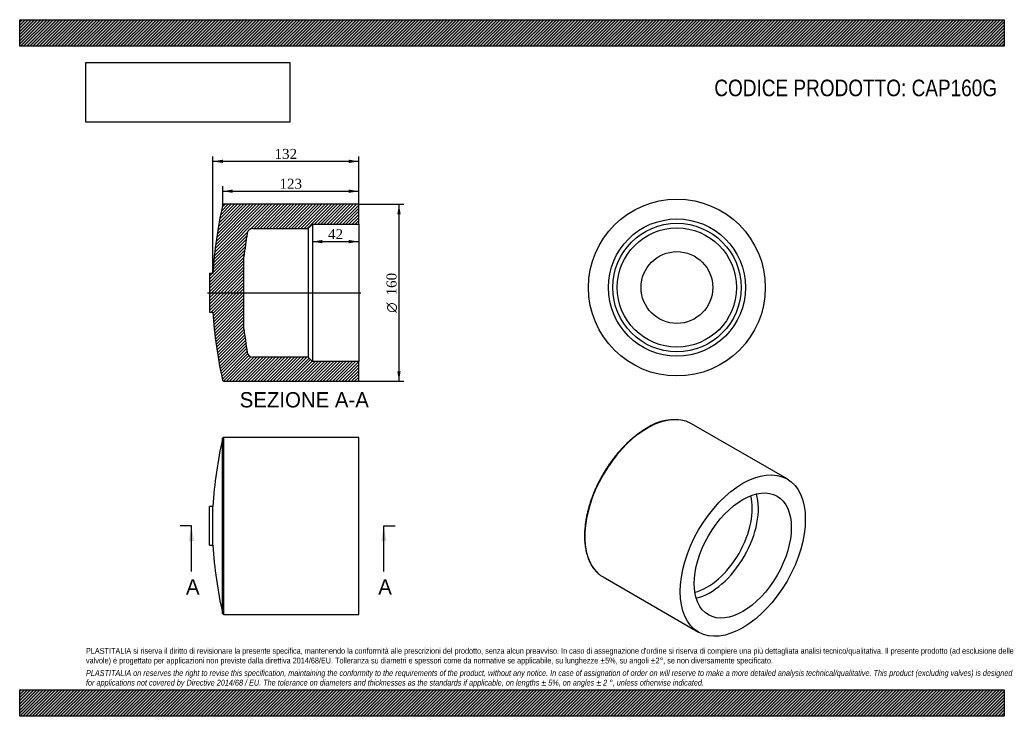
# Model space of a CAD drawing. Header units: millimetres. Extents: x 0 to 891, y 0 to 630.
import ezdxf
from ezdxf.enums import TextEntityAlignment as Align
from ezdxf.lldxf.tags import DXFTag

# ---------------------------------------------------------------- set-up
doc = ezdxf.new("R2010")
doc.units = ezdxf.units.MM
doc.header["$LTSCALE"] = 3
for name, color, linetype in [('CAP160G', 7, 'Continuous'), ('Default', 7, 'Continuous'), ('DV3_Default', 7, 'Continuous')]:
    doc.layers.add(name, color=color, linetype=linetype)
doc.styles.add('SEACAD_Solid_Edge_ANSI', font='seans.ttf')
doc.styles.add('SEACAD_Solid_Edge_ANSI1_Symbols', font='semeca1.ttf')
doc.styles.add('SEACAD_Times_New_Roman', font='times.ttf')
tags = doc.linetypes.add('CENTER2', pattern=[28.575000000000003, 19.05, -3.175, 3.175, -3.175]).pattern_tags.tags
tags[10:11] = [DXFTag(74, 4), DXFTag(75, 0), DXFTag(340, '0'), DXFTag(46, 0.0), DXFTag(50, 0.0), DXFTag(44, 0.0), DXFTag(45, 0.0)]
tags[8:9] = [DXFTag(74, 4), DXFTag(75, 0), DXFTag(340, '0'), DXFTag(46, 0.0), DXFTag(50, 0.0), DXFTag(44, 0.0), DXFTag(45, 0.0)]
tags[6:7] = [DXFTag(74, 4), DXFTag(75, 0), DXFTag(340, '0'), DXFTag(46, 0.0), DXFTag(50, 0.0), DXFTag(44, 0.0), DXFTag(45, 0.0)]
tags[4:5] = [DXFTag(74, 4), DXFTag(75, 0), DXFTag(340, '0'), DXFTag(46, 0.0), DXFTag(50, 0.0), DXFTag(44, 0.0), DXFTag(45, 0.0)]
doc.dimstyles.new('ANSImm', dxfattribs={"dimtxt": 9, "dimasz": 9, "dimexe": 4.5, "dimexo": 0, "dimgap": 2.25, "dimtad": 1, "dimdsep": 46, "dimtxsty": 'SEACAD_Times_New_Roman', "dimblk1": '_SE_FILLED', "dimblk2": '_SE_FILLED', "dimsah": 1, "dimcen": 4.5, "dimazin": 0, "dimtfac": 0.85, "dimtdec": 3, "dimtofl": 0, "dimtmove": 0, "dimatfit": 3, "dimfxl": 1, "dimarcsym": 0})
picture_1 = doc.add_image_def('image1.jpg', size_in_pixel=(4302, 1260))
pattern_1 = [(45, (0, 0), (-1.414213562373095, 1.414213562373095), [])]

# ---------------------------------------------------------------- blocks, each defined once
blk = doc.blocks.new('SE')
at = {"layer": 'CAP160G', "color": 7, "linetype": 'Continuous'}
for p, q in [((183.6687965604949, 92.99460919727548), (183.6687965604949, 251.4360034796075)), ((184.6441389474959, 92.21530633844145), (184.6441389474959, 252.2153063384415)), ((306.8451345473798, 252.2153063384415), (184.6441389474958, 252.2153063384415)), ((306.8451345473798, 92.21530633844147), (306.8451345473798, 252.2153063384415)), ((171.8451345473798, 154.7153063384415), (171.8451345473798, 189.7153063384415)), ((174.8451345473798, 189.7153063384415), (171.8451345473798, 189.7153063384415)), ((174.8451345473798, 154.7153063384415), (174.8451345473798, 189.7153063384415)), ((171.8451345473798, 154.7153063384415), (174.8451345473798, 154.7153063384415)), ((184.6441389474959, 92.21530633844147), (306.8451345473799, 92.21530633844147))]:
    blk.add_line(p, q, dxfattribs=at)
for centre, radius, start, end in [((561.6428342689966, 165.9093303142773), 387.5295924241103, 167.2500172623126, 176.4780979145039), ((184.6441389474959, 251.2153063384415), 1.000000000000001, 90, 167.25001726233), ((561.6428342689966, 178.5212823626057), 387.5295924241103, 183.5219020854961, 192.7499827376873), ((184.6441389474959, 93.21530633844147), 0.9999999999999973, 192.7499827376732, 270)]:
    blk.add_arc(centre, radius, start, end, dxfattribs=at)
blk = doc.blocks.new('SE1')
at = {"layer": 'CAP160G', "color": 7, "linetype": 'Continuous'}
for p, q in [((694.3641196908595, 214.6784839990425), (607.954967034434, 264.5668315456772)), ((527.954967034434, 126.002766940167), (614.3641196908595, 76.1144193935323))]:
    blk.add_line(p, q, dxfattribs=at)
blk.add_arc((592.0372112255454, 224.303405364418), 43.88230195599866, 75.63387371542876, 124.068650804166, dxfattribs=at)
for centre, major_axis, ratio, start_param, end_param in [((567.9549670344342, 195.2847992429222), (-40.00000000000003, -69.28203230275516), 0.5773502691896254, 3.257673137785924, 6.1675499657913), ((567.9549670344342, 195.2847992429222), (-40.00000000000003, -69.28203230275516), 0.5773502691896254, 3.141592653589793, 3.257673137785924), ((621.8807837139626, 164.1507144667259), (-29.05, -50.3160759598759), 0.5773502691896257, 0.5194669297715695, 2.622125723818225), ((624.6656348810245, 162.5428798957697), (-31.01918714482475, -53.72680814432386), 0.5773502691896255, 0.4991865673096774, 2.64240608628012), ((567.9549670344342, 195.2847992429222), (-40.00000000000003, -69.28203230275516), 0.5773502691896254, 6.1675499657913, 6.283185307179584)]:
    blk.add_ellipse(centre, major_axis=major_axis, ratio=ratio, start_param=start_param, end_param=end_param, dxfattribs=at)
for major_axis in [(-40.00000000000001, -69.28203230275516), (-31.01918714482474, -53.72680814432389)]:
    blk.add_ellipse((654.3641196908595, 145.3964516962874), major_axis=major_axis, ratio=0.5773502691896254, dxfattribs=at)
blk.add_open_spline([(567.4549670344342, 260.6540545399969), (566.9781653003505, 260.3756095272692), (565.8044722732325, 259.6873355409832), (563.6759890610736, 258.3471995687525), (561.2362586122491, 256.6884416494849), (558.7887139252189, 254.9004103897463), (556.3646176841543, 253.0039386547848), (553.9613025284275, 250.9980143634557), (551.585129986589, 248.8877165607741), (549.239979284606, 246.6767269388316), (546.9303234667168, 244.3693282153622), (544.6603970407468, 241.9698605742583), (542.4344102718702, 239.4828585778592), (540.2564827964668, 236.9130052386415), (538.1306522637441, 234.2651345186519), (536.0608628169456, 231.5442203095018), (534.0509590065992, 228.7553685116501), (532.1046783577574, 225.9038077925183), (530.2256444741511, 222.9948802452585), (528.4173602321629, 220.0340316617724), (526.683201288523, 217.0268016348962), (525.0264122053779, 213.9788177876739), (523.4500974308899, 210.8957809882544), (521.9572155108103, 207.7834544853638), (520.5505718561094, 204.6476483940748), (519.2328162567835, 201.4942133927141), (518.0064382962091, 198.3290298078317), (516.8737631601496, 195.1579966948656), (515.8369478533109, 191.9870209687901), (514.8979778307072, 188.8220066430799), (514.0586640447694, 185.6688442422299), (513.3206404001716, 182.5334004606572), (512.6853615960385, 179.4215081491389), (512.1541013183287, 176.3389567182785), (511.7279507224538, 173.2914830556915), (511.4078171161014, 170.2847630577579), (511.1944227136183, 167.3244038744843), (511.0883032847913, 164.4159369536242), (511.0898064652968, 161.5648119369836), (511.1990894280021, 158.7763914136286), (511.4161144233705, 156.0559608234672), (511.7406412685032, 153.4087193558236), (512.172219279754, 150.8397693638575), (512.7101804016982, 148.3540987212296), (513.3536308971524, 145.9565754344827), (514.1014314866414, 143.6519510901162), (514.9522095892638, 141.4448100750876), (515.904254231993, 139.3396775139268), (516.955858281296, 137.3405065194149), (518.1040175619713, 135.4524482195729), (519.3492907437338, 133.6750933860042), (520.67776809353, 132.0274678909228), (522.0868527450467, 130.4997807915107), (522.9906366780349, 129.6750460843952), (523.5036764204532, 129.2114182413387)], degree=3, knots=[0, 0, 0, 0, 0.01025616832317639, 0.02972238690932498, 0.04918750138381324, 0.06865058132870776, 0.08811130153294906, 0.1075694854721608, 0.1270250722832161, 0.1464780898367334, 0.1659286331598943, 0.1853768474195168, 0.2048229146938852, 0.2242670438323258, 0.2437094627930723, 0.2631504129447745, 0.2825901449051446, 0.3020289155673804, 0.3214669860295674, 0.3409046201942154, 0.3603420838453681, 0.3797796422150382, 0.3992174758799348, 0.418655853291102, 0.4380950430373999, 0.4575353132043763, 0.4769769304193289, 0.4964201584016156, 0.515865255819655, 0.5353124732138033, 0.5547620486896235, 0.574214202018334, 0.5936691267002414, 0.613126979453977, 0.632587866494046, 0.6520518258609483, 0.6715188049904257, 0.690988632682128, 0.7104609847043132, 0.7299353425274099, 0.7494109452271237, 0.7688864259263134, 0.7883601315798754, 0.8078300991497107, 0.8272939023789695, 0.8467486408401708, 0.8661909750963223, 0.8856172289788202, 0.9050235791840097, 0.9244063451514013, 0.943762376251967, 0.9630895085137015, 0.9823870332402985, 1, 1, 1, 1], dxfattribs=at)
blk = doc.blocks.new('SE3')
at = {"color": 7, "linetype": 'Continuous', "style": 'SEACAD_Solid_Edge_ANSI'}
blk.add_text('A', height=13.8, dxfattribs=at).set_placement((324.4745414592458, 123.9153063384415), align=Align.TOP_LEFT)
blk = doc.blocks.new('SE4')
at = {"color": 7, "linetype": 'Continuous', "style": 'SEACAD_Solid_Edge_ANSI'}
blk.add_text('A', height=13.8, dxfattribs=at).set_placement((150.4597640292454, 123.9153063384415), align=Align.TOP_LEFT)
blk = doc.blocks.new('SEANNOT_GROUP')
at = {"linetype": 'Continuous'}
blk.add_hatch(color=7, dxfattribs=at).paths.add_polyline_path([(331.7489601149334, 158.4153060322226), (329.4489600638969, 172.2153063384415), (327.1489600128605, 158.4153060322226)])
at = {"color": 7, "linetype": 'Continuous'}
blk.add_lwpolyline([(329.4489600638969, 130.8153063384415), (329.4489600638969, 172.2153063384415)], dxfattribs=at)
blk = doc.blocks.new('SEANNOT_GROUP1')
at = {"linetype": 'Continuous'}
blk.add_hatch(color=7, dxfattribs=at).paths.add_polyline_path([(157.7341826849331, 158.4153060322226), (155.4341826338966, 172.2153063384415), (153.1341825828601, 158.4153060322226)])
at = {"color": 7, "linetype": 'Continuous'}
blk.add_lwpolyline([(155.4341826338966, 130.8153063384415), (155.4341826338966, 172.2153063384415)], dxfattribs=at)
blk = doc.blocks.new('SE2')
at = {"layer": 'Default', "color": 7, "linetype": 'CENTER2'}
for p, q in [((155.4341826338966, 172.2153063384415), (145.0841826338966, 172.2153063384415)), ((329.4489600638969, 172.2153063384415), (339.7989600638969, 172.2153063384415))]:
    blk.add_line(p, q, dxfattribs=at)
at = {"layer": 'Default', "color": 7, "linetype": 'CENTER2', "const_width": 0.0001}
blk.add_lwpolyline([(329.4489600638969, 172.2153063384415), (155.4341826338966, 172.2153063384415)], dxfattribs=at)
at = {"layer": 'Default'}
for name in ['SEANNOT_GROUP1', 'SEANNOT_GROUP', 'SE4', 'SE3']:
    blk.add_blockref(name, (0, 0), dxfattribs=at)
blk = doc.blocks.new('SE5')
at = {"layer": 'CAP160G', "linetype": 'Continuous'}
h = blk.add_hatch(dxfattribs=at)
h.set_pattern_fill('LINE', scale=0.6299212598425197, angle=45, style=0)
h.set_pattern_definition(pattern_1)
edge = h.paths.add_edge_path()
edge.add_arc((184.6441389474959, 304.0340601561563), 1, 192.7499827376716, 270)
edge.add_line((184.6441389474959, 303.0340601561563), (306.8451345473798, 303.0340601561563))
edge.add_line((306.8451345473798, 303.0340601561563), (306.8451345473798, 320.9956858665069))
edge.add_line((306.8451345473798, 320.9956858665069), (264.8451345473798, 320.9956858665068))
edge.add_line((264.8451345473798, 320.9956858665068), (260.9067602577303, 324.9340601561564))
edge.add_line((260.9067602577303, 324.9340601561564), (210.8451345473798, 324.9340601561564))
edge.add_arc((210.8451345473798, 329.9340601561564), 5, 189.6115889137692, 270, ccw=False)
edge.add_arc((561.6428342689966, 389.3400361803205), 360.7922091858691, 186.1721646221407, 189.6115889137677, ccw=False)
edge.add_line((202.9420239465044, 350.5489691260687), (202.9420239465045, 415.5191511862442))
edge.add_arc((561.6428342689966, 376.7280841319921), 360.7922091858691, 170.3884110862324, 173.8278353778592, ccw=False)
edge.add_arc((210.8451345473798, 436.1340601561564), 5, 90, 170.3884110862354, ccw=False)
edge.add_line((210.8451345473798, 441.1340601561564), (260.9067602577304, 441.1340601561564))
edge.add_line((260.9067602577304, 441.1340601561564), (264.8451345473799, 445.0724344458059))
edge.add_line((264.8451345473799, 445.0724344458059), (306.8451345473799, 445.0724344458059))
edge.add_line((306.8451345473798, 445.0724344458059), (306.8451345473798, 463.0340601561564))
edge.add_line((306.8451345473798, 463.0340601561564), (184.6441389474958, 463.0340601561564))
edge.add_arc((184.6441389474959, 462.0340601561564), 1, 90, 167.2500172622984)
edge.add_arc((561.6428342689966, 376.7280841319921), 387.5295924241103, 167.2500172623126, 176.4780979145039)
edge.add_line((174.8451345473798, 400.5340601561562), (171.8451345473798, 400.5340601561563))
edge.add_line((171.8451345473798, 400.5340601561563), (171.8451345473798, 365.5340601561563))
edge.add_line((171.8451345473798, 365.5340601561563), (174.8451345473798, 365.5340601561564))
edge.add_arc((561.6428342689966, 389.3400361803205), 387.5295924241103, 183.521902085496, 192.7499827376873)
at = {"layer": 'CAP160G', "color": 7, "linetype": 'Continuous'}
for p, q in [((306.8451345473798, 463.0340601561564), (184.6441389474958, 463.0340601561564)), ((306.8451345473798, 445.0724344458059), (306.8451345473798, 463.0340601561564)), ((210.8451345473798, 441.1340601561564), (260.9067602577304, 441.1340601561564)), ((260.9067602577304, 441.1340601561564), (264.8451345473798, 445.0724344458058)), ((260.9067602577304, 441.1340601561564), (260.9067602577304, 324.9340601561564)), ((264.8451345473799, 445.0724344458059), (264.8451345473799, 320.995685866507)), ((264.8451345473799, 445.0724344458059), (306.8451345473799, 445.0724344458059)), ((306.8451345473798, 445.0724344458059), (306.8451345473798, 320.9956858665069)), ((202.9420239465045, 350.5489691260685), (202.9420239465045, 415.5191511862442)), ((171.8451345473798, 400.5340601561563), (171.8451345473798, 365.5340601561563)), ((174.8451345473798, 400.5340601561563), (171.8451345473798, 400.5340601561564)), ((171.8451345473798, 365.5340601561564), (174.8451345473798, 365.5340601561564)), ((260.9067602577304, 324.9340601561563), (210.8451345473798, 324.9340601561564)), ((264.8451345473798, 320.9956858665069), (260.9067602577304, 324.9340601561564)), ((306.8451345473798, 320.9956858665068), (264.8451345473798, 320.9956858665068)), ((306.8451345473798, 303.0340601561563), (306.8451345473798, 320.9956858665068)), ((184.6441389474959, 303.0340601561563), (306.8451345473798, 303.0340601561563))]:
    blk.add_line(p, q, dxfattribs=at)
for centre, radius, start, end in [((561.6428342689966, 376.7280841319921), 387.5295924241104, 167.2500172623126, 176.4780979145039), ((184.6441389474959, 462.0340601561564), 0.999999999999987, 90, 167.2500172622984), ((561.6428342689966, 376.7280841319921), 360.7922091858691, 170.3884110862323, 173.8278353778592), ((210.8451345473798, 436.1340601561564), 5.000000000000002, 90, 170.3884110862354), ((561.6428342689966, 389.3400361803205), 387.5295924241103, 183.5219020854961, 192.7499827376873), ((561.6428342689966, 389.3400361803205), 360.792209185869, 186.1721646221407, 189.6115889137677), ((210.8451345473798, 329.9340601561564), 4.999999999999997, 189.6115889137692, 270), ((184.6441389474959, 304.0340601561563), 0.9999999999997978, 192.7499827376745, 270)]:
    blk.add_arc(centre, radius, start, end, dxfattribs=at)
at = {"layer": 'DV3_Default', "color": 7, "linetype": 'CENTER2'}
for p, q in [((183.6687965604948, 462.2547572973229), (183.8451345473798, 463.0340601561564)), ((184.6441389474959, 463.0340601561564), (183.8451345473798, 463.0340601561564)), ((170.0951345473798, 383.0340601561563), (308.5951345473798, 383.0340601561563))]:
    blk.add_line(p, q, dxfattribs=at)
blk = doc.blocks.new('SE6')
at = {"layer": 'CAP160G', "color": 7, "linetype": 'Continuous'}
for radius in [79.99999999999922, 62.03837428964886, 58.09999999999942, 53.93484087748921, 32.48509103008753]:
    blk.add_circle((594.7376792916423, 387.7700288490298), radius, dxfattribs=at)
blk = doc.blocks.new('GDimGGroup')
at = {"layer": 'Default', "linetype": 'Continuous'}
for points in [[(344.7265813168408, 454.0340600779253), (343.2265813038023, 463.0340601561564), (341.7265812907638, 454.0340600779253)], [(344.7265813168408, 312.0340563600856), (341.7265812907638, 312.0340563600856), (343.2265813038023, 303.0340562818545)]]:
    blk.add_hatch(color=7, dxfattribs=at).paths.add_polyline_path(points)
at = {"layer": 'Default', "color": 7, "linetype": 'Continuous'}
for p, q in [((306.8451345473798, 463.0340601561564), (347.7265813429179, 463.0340601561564)), ((343.2265813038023, 463.0340601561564), (343.2265813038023, 303.0340562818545)), ((306.8451345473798, 303.0340601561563), (347.7265813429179, 303.0340601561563))]:
    blk.add_line(p, q, dxfattribs=at)
for s, style, p in [('160', 'SEACAD_Times_New_Roman', (331.9765813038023, 380.6286703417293)), ('O', 'SEACAD_Solid_Edge_ANSI1_Symbols', (331.9765813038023, 364.9655124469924))]:
    blk.add_text(s, height=9, rotation=90, dxfattribs=dict(at, style=style)).set_placement(p, align=Align.TOP_LEFT)
blk = doc.blocks.new('DMBLK32')
at = {"layer": 'Default', "linetype": 'Continuous'}
for points in [[(192.8451346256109, 476.3824139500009), (183.8451345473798, 474.8824139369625), (192.8451346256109, 473.3824139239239)], [(297.8451378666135, 476.3824139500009), (297.8451378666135, 473.3824139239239), (306.8451379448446, 474.8824139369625)]]:
    blk.add_hatch(color=7, dxfattribs=at).paths.add_polyline_path(points)
at = {"layer": 'Default', "color": 7, "linetype": 'Continuous'}
for p, q in [((183.8451345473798, 463.0340601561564), (183.8451345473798, 479.382413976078)), ((183.8451345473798, 474.8824139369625), (306.8451379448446, 474.8824139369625)), ((306.8451345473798, 463.0340601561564), (306.8451345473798, 479.382413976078))]:
    blk.add_line(p, q, dxfattribs=at)
at = {"layer": 'Default', "color": 7, "linetype": 'Continuous', "style": 'SEACAD_Times_New_Roman'}
blk.add_text('123', height=9, dxfattribs=at).set_placement((235.1081694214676, 486.1324139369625), align=Align.TOP_LEFT)
blk = doc.blocks.new('_SE_FILLED')
at = {"color": 0}
blk.add_line((0, 0), (-1, 0), dxfattribs=at)
blk.add_solid([(0, 0), (-1, -0.1665), (-1, 0.1665), (0, 0)], dxfattribs=at)
blk = doc.blocks.new('DMBLK33')
at = {"layer": 'Default', "linetype": 'Continuous'}
for points in [[(183.8451353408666, 503.3824127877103), (174.8451352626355, 501.8824127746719), (183.8451353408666, 500.3824127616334)], [(297.8451344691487, 503.3824127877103), (297.8451344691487, 500.3824127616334), (306.8451345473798, 501.8824127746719)]]:
    blk.add_hatch(color=7, dxfattribs=at).paths.add_polyline_path(points)
at = {"layer": 'Default', "color": 7, "linetype": 'Continuous'}
for p, q in [((174.8451345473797, 400.5340601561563), (174.8451345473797, 506.3824128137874)), ((306.8451345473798, 501.8824127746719), (174.8451352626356, 501.8824127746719)), ((306.8451345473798, 463.0340601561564), (306.8451345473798, 506.3824128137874))]:
    blk.add_line(p, q, dxfattribs=at)
at = {"layer": 'Default', "color": 7, "linetype": 'Continuous', "style": 'SEACAD_Times_New_Roman'}
blk.add_text('132', height=9, dxfattribs=at).set_placement((230.6081680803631, 513.1324127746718), align=Align.TOP_LEFT)
blk = doc.blocks.new('DMBLK34')
at = {"layer": 'Default', "linetype": 'Continuous'}
for points in [[(273.845134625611, 427.7991147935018), (273.845134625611, 430.7991148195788), (264.8451345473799, 429.2991148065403)], [(297.8451357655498, 427.7991147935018), (306.8451358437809, 429.2991148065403), (297.8451357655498, 430.7991148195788)]]:
    blk.add_hatch(color=7, dxfattribs=at).paths.add_polyline_path(points)
at = {"layer": 'Default', "color": 7, "linetype": 'Continuous'}
for p, q in [((264.8451345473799, 445.0724344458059), (264.8451345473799, 424.7991147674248)), ((306.8451345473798, 445.0724344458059), (306.8451345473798, 424.7991147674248)), ((264.8451345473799, 429.2991148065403), (306.8451358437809, 429.2991148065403))]:
    blk.add_line(p, q, dxfattribs=at)
at = {"layer": 'Default', "color": 7, "linetype": 'Continuous', "style": 'SEACAD_Times_New_Roman'}
blk.add_text('42', height=9, dxfattribs=at).set_placement((279.0204906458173, 440.5491148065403), align=Align.TOP_LEFT)

msp = doc.modelspace()

# ---------------------------------------------------------------- hatches: boundary and pattern name
at = {"layer": 'Default', "linetype": 'Continuous'}
h = msp.add_hatch(dxfattribs=at)
h.set_pattern_fill('LINE', scale=0.6299212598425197, angle=45, style=0)
h.set_pattern_definition(pattern_1)
h.paths.add_polyline_path([(891, 606.0000098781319), (891, 630.0000098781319), (7.650947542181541e-06, 630.0000098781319), (7.650947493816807e-06, 606.0000098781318)])
for points in [[(891, 606.0000098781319), (891, 630.0000098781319), (7.650947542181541e-06, 630.0000098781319), (7.650947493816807e-06, 606.0000098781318)], [(890.9999878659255, -8.595717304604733e-06), (890.9999878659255, 23.99999999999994), (-1.213407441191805e-05, 23.99999999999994), (-1.213407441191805e-05, -8.595717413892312e-06)]]:
    msp.add_hatch(color=7, dxfattribs=at).paths.add_polyline_path(points)
h = msp.add_hatch(dxfattribs=at)
h.set_pattern_fill('LINE', scale=0.6299212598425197, angle=45, style=0)
h.set_pattern_definition(pattern_1)
h.paths.add_polyline_path([(890.9999878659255, -8.595717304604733e-06), (890.9999878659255, 23.99999999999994), (-1.213407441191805e-05, 23.99999999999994), (-1.213407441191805e-05, -8.595717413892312e-06)])

# ---------------------------------------------------------------- linework, layer by layer
at = {"layer": 'Default', "color": 7, "linetype": 'Continuous'}
for p, q in [((7.650947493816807e-06, 630.0000098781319), (890.9999999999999, 630.0000098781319)), ((7.650947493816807e-06, 606.0000098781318), (7.650947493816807e-06, 630.0000098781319)), ((891, 630.0000098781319), (891, 606.0000098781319)), ((891, 606.0000098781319), (7.650947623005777e-06, 606.0000098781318)), ((-1.213407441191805e-05, 23.99999999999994), (890.9999878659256, 23.99999999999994)), ((-1.213407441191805e-05, -8.595717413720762e-06), (-1.213407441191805e-05, 23.99999999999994)), ((890.9999878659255, 23.99999999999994), (890.9999878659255, -8.595717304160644e-06)), ((890.9999878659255, -8.595717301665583e-06), (-1.213407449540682e-05, -8.595717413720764e-06))]:
    msp.add_line(p, q, dxfattribs=at)

# ---------------------------------------------------------------- block references
at = {"layer": 'Default'}
for name in ['SE6', 'SE5', 'GDimGGroup', 'SE1', 'SE', 'SE2']:
    msp.add_blockref(name, (0, 0), dxfattribs=at)

# ---------------------------------------------------------------- texts
at = {"layer": 'Default', "color": 7, "linetype": 'Continuous', "style": 'SEACAD_Solid_Edge_ANSI'}
msp.add_text('SEZIONE A-A', height=13.8, dxfattribs=at).set_placement((199.0862733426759, 293.1519371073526), align=Align.TOP_LEFT)
at = {"layer": 'Default', "attachment_point": 1}
for s, insert, char_height, width in [('{\\fArial Narrow|b0||i0||c0|p34;\\C7;\\H15.;\\W1.;CODICE PRODOTTO: CAP160G}', (628.5835929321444, 575.8025334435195), 15, 256.5170757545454), ("{\\fArial Narrow|b0||i0||c0|p34;\\C7;\\H5.25;\\W1.;PLASTITALIA si riserva il diritto di revisionare la presente specifica, mantenendo la conformità alle prescrizioni del prodotto, senza alcun preavviso. In caso di assegnazione d'ordine si riserva di compiere una più dettagliata analisi tecnico/qualitativa. Il presente prodotto (ad esclusione delle \\P}{\\fArial Narrow|b0||i0||c0|p34;\\C7;\\H5.25;\\W1.;valvole) è progettato per applicazioni non previste dalla direttiva 2014/68/EU. Tolleranza su diametri e spessori come da normative se applicabile, su lunghezze ±5%, su angoli ±2°, se non diversamente specificato.\\P}{\\fArial Narrow|b0||i0||c0|p34;\\C7;\\H1.5;\\W1.;   \\P}{\\fArial Narrow|b0||i1||c0|p34;\\C7;\\H5.25;\\W1.;PLASTITALIA on reserves the right to revise this specification, maintaining the conformity to the requirements of the product, without any notice. In case of assignation of order on will reserve to make a more detailed analysis technical/qualitative. This product (excluding valves) is designed \\P}{\\fArial Narrow|b0||i1||c0|p34;\\C7;\\H5.25;\\W1.;for applications not covered by Directive 2014/68 / EU. The tolerance on diameters and thicknesses as the standards if applicable, on lengths ± 5%, on angles ± 2 °, unless otherwise indicated.\\P}", (59.99998786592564, 61.80709567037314), 5.25, 770.9999999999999)]:
    msp.add_mtext(s, dxfattribs=dict(at, insert=insert, char_height=char_height, width=width))

# ---------------------------------------------------------------- dimensions: what is measured, and where the dimension line sits
at = {"layer": 'Default', "color": 7, "linetype": 'Continuous'}
dim = msp.add_linear_dim(base=(174.8451345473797, 501.8824127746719), p1=(306.8451345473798, 463.0340601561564), p2=(174.8451345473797, 400.5340601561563), text='\\A1;<>', dimstyle='ANSImm', dxfattribs=at)
dim.commit()
dim.dimension.update_dxf_attribs({"geometry": 'DMBLK33', "text_midpoint": (240.8451349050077, 501.8824127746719), "dimtype": 160})
for base, p1, p2, picture, middle in [((183.8451345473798, 474.8824139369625), (183.8451345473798, 463.0340601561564), (306.8451345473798, 463.0340601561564), 'DMBLK32', (245.3451362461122, 474.8824139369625)), ((264.8451345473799, 429.2991148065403), (264.8451345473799, 445.0724344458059), (306.8451345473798, 445.0724344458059), 'DMBLK34', (285.8451351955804, 429.2991148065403))]:
    dim = msp.add_linear_dim(base=base, p1=p1, p2=p2, angle=0, text='\\A1;<>', dimstyle='ANSImm', dxfattribs=at)
    dim.commit()
    dim.dimension.update_dxf_attribs({"geometry": picture, "text_midpoint": middle, "dimtype": 161})

# ---------------------------------------------------------------- pictures from other files: only their frames are drawn
image = msp.add_image(picture_1, insert=(60.00000765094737, 537.3095338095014), size_in_units=(184.3714285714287, 54))
image.dxf.flags = 7

doc.saveas('drawing.dxf')
